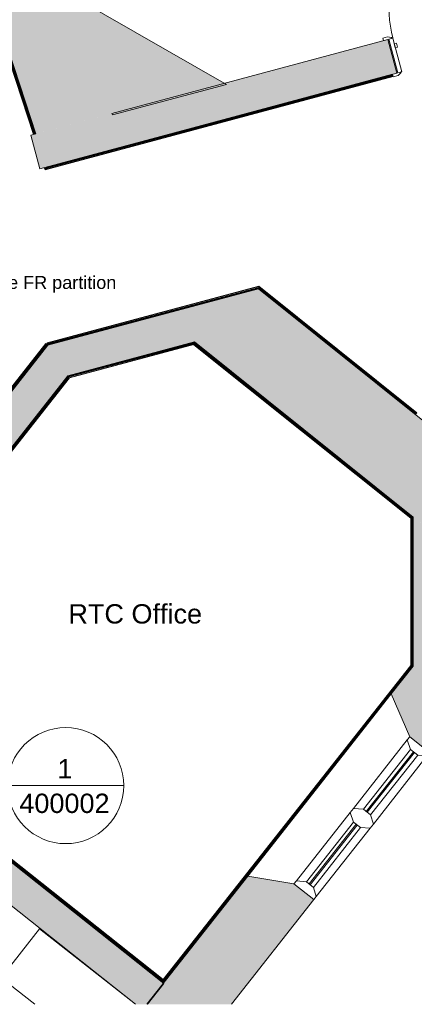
# Model space of a CAD drawing. Header units: millimetres. Extents: x -14859 to 92024, y -10653 to 24175.
# Tile 4 of 30: x -4425 to -1367, y -4905 to 2730. Entities that reach past the tile are written whole.
import ezdxf

# ---------------------------------------------------------------- set-up
doc = ezdxf.new("R2010")
doc.units = ezdxf.units.MM
for name, color, linetype, lineweight in [('A-ANNO-SYMB', 150, 'Continuous', 9), ('A-AREA-IDEN', 2, 'Continuous', 9), ('A-DOOR', 31, 'Continuous', 9), ('A-DOOR-FRAM', 31, 'Continuous', 18), ('A-GLAZ', 151, 'Continuous', 9), ('A-WALL', 113, 'Continuous', 9), ('A-WALL-PATT', 111, 'Continuous', 18), ('G-ANNO-TEXT', 231, 'Continuous', 9), ('I-WALL', 2, 'Continuous', 9), ('Q-CASE', 31, 'Continuous', 9)]:
    doc.layers.add(name, color=color, linetype=linetype, lineweight=lineweight)
doc.styles.add('Arial_1', font='arial.ttf', dxfattribs={"height": 150})
doc.styles.add('Arial_2', font='arial.ttf', dxfattribs={"height": 100})

# ---------------------------------------------------------------- blocks, each defined once
blk = doc.blocks.new('Walls 2 - Walls 2-1784028-00_ Ground Intermediate Door Options')
at = {"layer": 'A-WALL-PATT', "lineweight": 9}
blk.add_hatch(color=8, dxfattribs=at).paths.add_polyline_path([(-3707, 1992), (-2821.9, 2228.4), (-4007.1, 2907.2), (-3710.8, 2003.4)])
at = {"layer": 'A-WALL', "lineweight": 18}
for p, q in [((-2821.9, 2228.4), (-4007.1, 2907.2)), ((-3707, 1992), (-2821.9, 2228.4)), ((-3710.8, 2003.4), (-3707, 1992))]:
    blk.add_line(p, q, dxfattribs=at)
blk = doc.blocks.new('Worktop 2 - Worktop 2-2006432-00_ Ground Intermediate Door Options')
at = {"layer": 'Q-CASE'}
for p, q in [((-4718.7, -3967.4), (-7534.7, -1750.4)), ((-7827.8, -2131.6), (-5016.5, -4345)), ((-5016.5, -4345), (-4718.7, -3967.4)), ((-4271.2, -4319.8), (-4570.1, -4699.5)), ((-3527.7, -4905.1), (-4271.2, -4319.8)), ((-9350.5, -4486.6), (-9527.2, -4711.1)), ((-8821.2, -4905.1), (-9350.5, -4486.6)), ((-9527.2, -4711.1), (-9284, -4905.1)), ((-4570.1, -4699.5), (-4309, -4905.1))]:
    blk.add_line(p, q, dxfattribs=at)
blk = doc.blocks.new('DKA_Window_Double_Chamfered Reveal 1800 - DKA_Window_Double_Chamfered Reveal 1800-4791795-00_ Ground Intermediate Door Options')
at = {"layer": 'A-GLAZ', "lineweight": 18}
for p, q in [((-695, 257.5), (-725, 257.5)), ((-652.1, 197.2), (-695, 257.5)), ((-20, 257.5), (-62.9, 197.2)), ((20, 257.5), (-20, 257.5)), ((62.9, 197.2), (20, 257.5)), ((695, 257.5), (652.1, 197.2)), ((725, 257.5), (695, 257.5)), ((-652.1, 127.2), (-652.1, 197.2)), ((-62.9, 164.3), (-652.1, 164.3)), ((-652.1, 164.3), (-652.1, 154.3)), ((-652.1, 154.3), (-62.9, 154.3)), ((-62.9, 197.2), (-62.9, 127.2)), ((-62.9, 154.3), (-62.9, 164.3)), ((62.9, 127.2), (62.9, 197.2)), ((652.1, 164.3), (62.9, 164.3)), ((62.9, 164.3), (62.9, 154.3)), ((62.9, 154.3), (652.1, 154.3)), ((652.1, 197.2), (652.1, 127.2)), ((652.1, 154.3), (652.1, 164.3)), ((-695, 61.2), (-652.1, 127.2)), ((-62.9, 127.2), (-20, 61.2)), ((20, 61.2), (62.9, 127.2)), ((652.1, 127.2), (695, 61.2)), ((-725, 61.2), (-695, 61.2)), ((-20, 61.2), (20, 61.2)), ((695, 61.2), (725, 61.2))]:
    blk.add_line(p, q, dxfattribs=at)
at = {"layer": 'A-GLAZ'}
for p, q in [((-20, 257.5), (-695, 257.5)), ((695, 257.5), (20, 257.5)), ((-62.9, 197.2), (-652.1, 197.2)), ((652.1, 197.2), (62.9, 197.2)), ((-652.1, 127.2), (-62.9, 127.2)), ((62.9, 127.2), (652.1, 127.2)), ((-20, 61.2), (-695, 61.2)), ((695, 61.2), (20, 61.2))]:
    blk.add_line(p, q, dxfattribs=at)
blk = doc.blocks.new('Int - Sgl - DKA - 1VP - 1010 x 2110mm Sgl Swing-6727269-00_ Ground Intermediate Door Options')
at = {"layer": 'A-DOOR', "color": 210, "lineweight": 18}
for p, q in [((419, 1061), (419, 135)), ((463, 1061), (419, 1061)), ((463, 135), (463, 1061)), ((419, 135), (463, 135))]:
    blk.add_line(p, q, dxfattribs=at)
at = {"layer": 'A-DOOR', "color": 6}
for p, q in [((-500, 155), (-540, 155)), ((-540, 155), (-540, 135)), ((-474, 141), (-500, 155)), ((500, 155), (474, 141)), ((540, 155), (500, 155)), ((540, 135), (540, 155)), ((-505, 135), (-470, 135)), ((470, 135), (505, 135)), ((-540, -135), (-540, -155)), ((-470, -135), (-505, -135)), ((-500, -155), (-474, -141)), ((505, -135), (470, -135)), ((474, -141), (500, -155)), ((540, -155), (540, -135)), ((-540, -155), (-500, -155)), ((500, -155), (540, -155))]:
    blk.add_line(p, q, dxfattribs=at)
for centre, radius, start, end in [((463, 135), 926, 90, 180), ((-478, 134), 8.06, 7.12502, 60.25512), ((478, 134), 8.06, 119.74488, 172.87498), ((-478, -134), 8.06, 299.74488, 352.87498), ((478, -134), 8.06, 187.12502, 240.25512)]:
    blk.add_arc(centre, radius, start, end, dxfattribs=at)
at = {"layer": 'A-DOOR-FRAM', "color": 210}
for p, q in [((-465, 135), (-497, 135)), ((-497, 135), (-497, -135)), ((-465, -135), (-465, 135)), ((-446, 89), (-465, 89)), ((-465, 89), (-465, 57)), ((-446, 57), (-446, 89)), ((465, 89), (446, 89)), ((446, 89), (446, 57)), ((465, 135), (465, -135)), ((497, 135), (465, 135)), ((465, 57), (465, 89)), ((497, -135), (497, 135)), ((-465, 57), (-446, 57)), ((446, 57), (465, 57)), ((-497, -135), (-465, -135)), ((465, -135), (497, -135))]:
    blk.add_line(p, q, dxfattribs=at)
blk = doc.blocks.new('Basic Wall _ Int - Existing Skirting - ___-4241242-00_ Ground Intermediate Door Options')
at = {"layer": 'I-WALL'}
for p, q in [((-4319.2, 1840.1), (-5118.5, 4278)), ((-5116.2, 4278.7), (-4316.9, 1840.7)), ((-4310.7, 1842.3), (-5110.2, 4280.7)), ((-4310, 1842.5), (-5109.5, 4280.9)), ((-5108.8, 4302.1), (-5107.6, 4302.5)), ((-4301.7, 1844.7), (-5107.6, 4302.5)), ((-5105.2, 4282.3), (-4305.6, 1843.7)), ((-4229, 1565), (-4234.9, 1583.1)), ((-4232.6, 1583.7), (-4227.4, 1567.9)), ((-4227.4, 1567.9), (-4229, 1565)), ((-4223.3, 1575.6), (-4226.5, 1585.4)), ((-4222.8, 1576.5), (-4225.8, 1585.6)), ((-4222.8, 1576.5), (-4223.3, 1575.6)), ((-4219.8, 1582), (-4222.8, 1576.5)), ((-4221.4, 1586.8), (-4219.8, 1582)), ((-4217.2, 1586.9), (-4217.5, 1587.8))]:
    blk.add_line(p, q, dxfattribs=at)
at = {"layer": 'I-WALL', "flags": 128}
blk.add_lwpolyline([(-4223.3, 1575.6), (-4224.6, 1573.1), (-4225.7, 1571), (-4226.6, 1569.4), (-4227.2, 1568.3), (-4227.4, 1567.9), (-4227.4, 1567.9)], dxfattribs=at)
blk = doc.blocks.new('Basic Wall _ Int - Existing Skirting - ___-4246301-00_ Ground Intermediate Door Options')
at = {"layer": 'I-WALL'}
for p, q in [((-4227.4, 1567.9), (-1532.9, 2291.3)), ((-1534.5, 2297.4), (-4223.3, 1575.6)), ((-1534.7, 2298.2), (-4222.8, 1576.5)), ((-4219.8, 1582), (-1535.9, 2302.5)), ((-1536.9, 2306.4), (-4217.2, 1586.9)), ((-1532.3, 2289), (-4229, 1565)), ((-4229, 1565), (-4227.4, 1567.9)), ((-4223.3, 1575.6), (-4222.8, 1576.5)), ((-4222.8, 1576.5), (-4219.8, 1582))]:
    blk.add_line(p, q, dxfattribs=at)
at = {"layer": 'I-WALL', "flags": 128}
blk.add_lwpolyline([(-4227.4, 1567.9), (-4227.4, 1567.9), (-4227.2, 1568.3), (-4226.6, 1569.4), (-4225.7, 1571), (-4224.6, 1573.1), (-4223.3, 1575.6)], dxfattribs=at)
blk = doc.blocks.new('Basic Wall _ Int - Existing Skirting - ___-4246729-00_ Ground Intermediate Door Options')
at = {"layer": 'I-WALL'}
for p, q in [((-2575.4, 643.7), (-1358.3, -331.6)), ((-2574.5, 648.1), (-2573.4, 653.1)), ((-1355.8, -328.5), (-2574.5, 648.1)), ((-2573.4, 653.1), (-2573.3, 653.9)), ((-2573.4, 653.1), (-1353, -325)), ((-2573.3, 653.9), (-1352.5, -324.4)), ((-2571.8, 660.9), (-2571.3, 663.5)), ((-1348.6, -319.5), (-2571.8, 660.9)), ((-2571.3, 663.5), (-1347.1, -317.6)), ((-1355.8, -328.5), (-1358.3, -331.6)), ((-1353, -325), (-1355.8, -328.5)), ((-1352.5, -324.4), (-1353, -325)), ((-1352.5, -324.4), (-1348.6, -319.5)), ((-1347.1, -317.6), (-1348.6, -319.5))]:
    blk.add_line(p, q, dxfattribs=at)
at = {"layer": 'I-WALL', "flags": 128}
blk.add_lwpolyline([(-2573.3, 653.9), (-2572.8, 656.1), (-2572.4, 658.1), (-2572.1, 659.5), (-2571.9, 660.5), (-2571.8, 660.9), (-2571.8, 660.9)], dxfattribs=at)
blk = doc.blocks.new('Basic Wall _ Int - Existing Skirting - ___-4246800-00_ Ground Intermediate Door Options')
at = {"layer": 'I-WALL'}
for p, q in [((-4213.4, 225), (-2571.3, 663.5)), ((-2571.8, 660.9), (-4212.8, 222.7)), ((-4211.1, 216.6), (-2573.3, 653.9)), ((-4210.9, 215.9), (-2573.4, 653.1)), ((-2574.5, 648.1), (-4209.8, 211.5)), ((-4208.7, 207.6), (-2575.4, 643.7)), ((-2573.4, 653.1), (-2574.5, 648.1)), ((-2573.3, 653.9), (-2573.4, 653.1)), ((-2571.3, 663.5), (-2571.8, 660.9)), ((-4212.8, 222.7), (-4213.4, 225)), ((-4212.8, 222.7), (-4211.1, 216.6)), ((-4210.9, 215.9), (-4211.1, 216.6)), ((-4209.8, 211.5), (-4210.9, 215.9)), ((-4208.7, 207.6), (-4209.8, 211.5))]:
    blk.add_line(p, q, dxfattribs=at)
at = {"layer": 'I-WALL', "flags": 128}
blk.add_lwpolyline([(-2571.8, 660.9), (-2571.8, 660.9), (-2571.9, 660.5), (-2572.1, 659.5), (-2572.4, 658.1), (-2572.8, 656.1), (-2573.3, 653.9)], dxfattribs=at)
blk = doc.blocks.new('Basic Wall _ Int - Existing Skirting - ___-4246981-00_ Ground Intermediate Door Options')
at = {"layer": 'I-WALL'}
for p, q in [((-4222.9, 218.8), (-4905.7, -648.5)), ((-4221, 217.3), (-4903.9, -650)), ((-4216, 213.4), (-4898.9, -653.9)), ((-4898.3, -654.4), (-4215.5, 212.9)), ((-4211.9, 210.1), (-4894.7, -657.2)), ((-4208.7, 207.6), (-4891.6, -659.7)), ((-4222.9, 218.8), (-4221, 217.3)), ((-4216, 213.4), (-4221, 217.3)), ((-4216, 213.4), (-4215.4, 212.9)), ((-4215.5, 212.9), (-4211.9, 210.1)), ((-4211.9, 210.1), (-4208.7, 207.6))]:
    blk.add_line(p, q, dxfattribs=at)
blk = doc.blocks.new('Basic Wall _ Int - Existing Skirting - ___-4400588-00_ Ground Intermediate Door Options')
at = {"layer": 'I-WALL'}
for p, q in [((-4051, -31.7), (-5420.3, -1771)), ((-4047.8, -34.1), (-5417.2, -1773.5)), ((-4046.1, -39.3), (-5413.6, -1776.3)), ((-4045.7, -40), (-5413, -1776.7)), ((-5408.1, -1780.7), (-4040.7, -43.9)), ((-4040.6, -47.6), (-5406.2, -1782.1)), ((-4051, -31.7), (-4047.8, -34.1))]:
    blk.add_line(p, q, dxfattribs=at)
blk = doc.blocks.new('Basic Wall _ Int - Existing Skirting - ___-4400665-00_ Ground Intermediate Door Options')
at = {"layer": 'I-WALL'}
for p, q in [((-3069.7, 230.2), (-4051.2, -31.8)), ((-3069.7, 230.2), (-3068.7, 226.4)), ((-3068.7, 226.4), (-4050.2, -35.7)), ((-3073.1, 220.5), (-4046.1, -39.3)), ((-3073.3, 219.7), (-4045.7, -40)), ((-4044, -46.1), (-3073.3, 213.1)), ((-3075.3, 210.1), (-4040.6, -47.6)), ((-4050.2, -35.7), (-4051.2, -31.8))]:
    blk.add_line(p, q, dxfattribs=at)
blk = doc.blocks.new('Basic Wall _ Int - Existing Skirting - ___-4400748-00_ Ground Intermediate Door Options')
at = {"layer": 'I-WALL'}
for p, q in [((-3074.6, 227.5), (-3072.1, 230.6)), ((-1376.3, -1128.5), (-3072.1, 230.6)), ((-3076, 213.7), (-1391.9, -1136)), ((-1395.4, -1136.2), (-3075.1, 209.9)), ((-1378.8, -1131.6), (-3074.6, 227.5)), ((-1386.7, -1132), (-3073.3, 219.7)), ((-1386, -1131.6), (-3073.1, 220.5)), ((-1376.3, -1128.5), (-1378.8, -1131.6))]:
    blk.add_line(p, q, dxfattribs=at)
blk = doc.blocks.new('Basic Wall _ Int - Existing Skirting - ___-4400813-00_ Ground Intermediate Door Options')
at = {"layer": 'I-WALL'}
for p, q in [((-1395.4, -2276.6), (-1395.4, -1136.2)), ((-1393.1, -1133.5), (-1393.1, -2279.4)), ((-1386.7, -2279.6), (-1386.7, -1132)), ((-1386, -2279.8), (-1386, -1131.6)), ((-1381.4, -1126), (-1377.4, -1126)), ((-1381.4, -2287.1), (-1381.4, -1126)), ((-1377.4, -2284.4), (-1377.4, -1126)), ((-1379.5, -2287.1), (-1381.4, -2287.1))]:
    blk.add_line(p, q, dxfattribs=at)
blk = doc.blocks.new('Basic Wall _ Int - Existing Skirting - ___-4400875-00_ Ground Intermediate Door Options')
at = {"layer": 'I-WALL'}
for p, q in [((-3315.5, -4738), (-1379.5, -2278.9)), ((-1391.8, -2275.8), (-3314.8, -4718.3)), ((-3314.4, -4714), (-1395.4, -2276.6)), ((-3313, -4726.2), (-1386.7, -2279.6)), ((-3312.9, -4727.3), (-1386, -2279.8)), ((-3312.4, -4740.5), (-1376.3, -2281.4)), ((-1379.5, -2278.9), (-1376.3, -2281.4)), ((-3326.5, -4729.4), (-3325.6, -4728.1)), ((-3324.7, -4730.8), (-3326.5, -4729.4)), ((-3323.7, -4729.6), (-3324.7, -4730.8)), ((-3324.7, -4730.8), (-3319.7, -4734.7)), ((-3319.7, -4734.7), (-3318.7, -4733.5)), ((-3319.1, -4735.2), (-3319.7, -4734.7)), ((-3319.1, -4735.2), (-3318.2, -4734)), ((-3315.5, -4738), (-3319.1, -4735.2)), ((-3312.4, -4740.5), (-3315.5, -4738))]:
    blk.add_line(p, q, dxfattribs=at)
blk = doc.blocks.new('Basic Wall _ Int - Existing Skirting - ___-4400958-00_ Ground Intermediate Door Options')
at = {"layer": 'I-WALL'}
for p, q in [((-6031.8, -2578.4), (-3313.5, -4737.7)), ((-6029.4, -2575.3), (-3311, -4734.6)), ((-6027, -2571.3), (-3312.9, -4727.3)), ((-6026.8, -2570.6), (-3313, -4726.2)), ((-6023.7, -2564.9), (-6026.4, -2568.2)), ((-6023.7, -2564.9), (-6022.3, -2563)), ((-3313.1, -4718.1), (-6023.7, -2564.9)), ((-6022.3, -2563), (-3314.4, -4714)), ((-3311, -4734.6), (-3313.5, -4737.7))]:
    blk.add_line(p, q, dxfattribs=at)
blk = doc.blocks.new('Floor Plan - 9mm - Circle-3441286-00_ Ground Intermediate Door Options')
at = {"layer": 'A-ANNO-SYMB'}
blk.add_line((-9, 0), (9, 0), dxfattribs=at)
for start, end in [(360, 180), (180, 360)]:
    blk.add_arc((0, 0), 9, start, end, dxfattribs=at)

msp = doc.modelspace()

# ---------------------------------------------------------------- hatches: boundary and pattern name
at = {"layer": 'A-WALL-PATT', "lineweight": 9}
for points in [[(-4300.8, 1845), (-3710.8, 2003.4), (-4437.1, 4218.6), (-5016.7, 4028.6), (-4361.6, 2030.5)], [(-4051.6, -30.9), (-2314.1, 433), (-2575.6, 642.6), (-3773.1, 322.9), (-4013.4, 17.7)], [(-865.4, -1535.3), (-865.4, -727.9), (-2314.1, 433), (-3069.7, 231.3), (-876, -1526.8)], [(-1375.4, -2527.3), (-913.2, -2527.3), (-893, -2501.6), (-886, -2527.3), (-865.4, -2527.3), (-865.4, -1535.3), (-1375.4, -1126.6), (-1375.4, -2477.6)]]:
    msp.add_hatch(color=8, dxfattribs=at).paths.add_polyline_path(points)
h = msp.add_hatch(color=8, dxfattribs=at)
h.paths.add_polyline_path([(-9892.6, 64.2), (-9632, 134.2), (-9683.8, 327.2), (-9886.1, 72.5)])
h.paths.add_polyline_path([(-8350.4, 478.3), (-7896.5, 600.1), (-7966.5, 860.9), (-8420.4, 739), (-8394.8, 643.4)])
h.paths.add_polyline_path([(-6689.3, 924.2), (-5489.7, 1246.3), (-5559.7, 1507), (-6759.3, 1185)])
h.paths.add_polyline_path([(-4269.7, 1573.8), (-1503.4, 2316.4), (-1573.4, 2577.2), (-4339.7, 1834.5), (-4276, 1597)])
h.paths.add_polyline_path([(-527.9, 2578.3), (268, 2792), (210.7, 3005.6), (139.6, 2861.3), (5, 2927.6), (46.7, 3012.1), (-597.9, 2839.1), (-562.9, 2708.7)])
h = msp.add_hatch(color=8, dxfattribs=at)
h.paths.add_polyline_path([(-3527.2, -4905.1), (-3434.7, -4905.1), (-3307.6, -4745), (-6033.1, -2580), (-6051.8, -2603.8), (-6067.6, -2591.4), (-6053.6, -2573.7), (-6265.8, -2406.7), (-6279.7, -2424.4), (-6295.4, -2412), (-6275.8, -2387.2), (-7911.9, -1087.6), (-7918, -1095.2), (-7996.3, -1033), (-7990.2, -1025.4), (-8400.3, -699.6), (-8563.3, -904.7), (-3728.2, -4745.4)])
h.paths.add_polyline_path([(-9795.8, 74.3), (-9661.3, 243.6), (-9681.3, 317.9), (-9687.3, 322.7), (-9850.3, 117.6)])
h = msp.add_hatch(color=8, dxfattribs=at)
h.paths.add_polyline_path([(-6129.4, -2670), (-6053.6, -2573.7), (-6265.8, -2406.7), (-6341.6, -2503), (-6153.5, -2651)])
h.paths.add_polyline_path([(-5442.8, -1797.9), (-3773.1, 322.9), (-4208.2, 206.8), (-5654.9, -1630.8), (-5447.7, -1794)])
h = msp.add_hatch(color=8, dxfattribs=at)
h.paths.add_polyline_path([(-3440.7, -4905.1), (-2785.2, -4905.1), (-2145.6, -4092.6), (-2299.8, -3971.2), (-2657.8, -3910.7), (-3304.2, -4731.7)])
h.paths.add_polyline_path([(-1248.6, -2953.3), (-913.2, -2527.3), (-1375.4, -2527.3), (-1375.4, -2281.9), (-1545.6, -2498), (-1402.8, -2831.8)])

# ---------------------------------------------------------------- linework, layer by layer
at = {"layer": 'A-WALL', "color": 7, "lineweight": 18}
for p, q in [((-5016.7, 4028.6), (-4300.8, 1845)), ((-1573.4, 2577.2), (-3710.8, 2003.4)), ((-1503.4, 2316.4), (-1573.4, 2577.2)), ((-4269.7, 1573.8), (-1503.4, 2316.4)), ((-4300.8, 1845), (-4339.7, 1834.5)), ((-4339.7, 1834.5), (-4269.7, 1573.8)), ((-2575.6, 642.6), (-4208.2, 206.8)), ((-1021.2, -603.1), (-2575.6, 642.6)), ((-4051.6, -30.9), (-3069.7, 231.3)), ((-3069.7, 231.3), (-1375.4, -1126.6)), ((-4208.2, 206.8), (-5633.3, -1603.3)), ((-5421.1, -1770.4), (-4051.6, -30.9)), ((-1375.4, -1126.6), (-1375.4, -2281.9)), ((-7521, -1732.6), (-3527.2, -4905.1)), ((-1375.4, -2281.9), (-1545.6, -2498)), ((-1545.6, -2498), (-1402.8, -2831.8)), ((-3307.6, -4745), (-6033.1, -2580)), ((-1402.8, -2831.8), (-1248.6, -2953.3)), ((-2657.8, -3910.7), (-3440.7, -4905.1)), ((-2299.8, -3971.2), (-2657.8, -3910.7)), ((-2145.6, -4092.6), (-2299.8, -3971.2)), ((-2785.2, -4905.1), (-2145.6, -4092.6)), ((-3434.7, -4905.1), (-3307.6, -4745))]:
    msp.add_line(p, q, dxfattribs=at)
at = {"layer": 'I-WALL'}
for p, q in [((-2575.6, 642.6), (-2576.6, 643.4)), ((-3331.3, 440.9), (-3332.3, 441.7)), ((-3070.9, 230.9), (-3070, 230.2)), ((-3070, 231.2), (-3069.7, 230.2)), ((-3069.6, 229.9), (-1377.7, -1126)), ((-4051.7, -31), (-4051, -31.7)), ((-4051.5, -30.9), (-4051.2, -31.8)), ((-1376.4, -1126), (-1377.4, -1126)), ((-1377.4, -1126.3), (-1375.6, -1127.7)), ((-1376.4, -1126), (-1376.4, -1128.3)), ((-1376.4, -1128.7), (-1376.4, -2281.3)), ((-1375.6, -1127.7), (-1376.3, -1128.5)), ((-1376.4, -2281.5), (-1376.4, -2283.2)), ((-1375.6, -2282), (-1376.3, -2281.4)), ((-2657.8, -3910.7), (-1545.6, -2498)), ((-3326.2, -4728.9), (-6032.5, -2579.2)), ((-3311.6, -4741.1), (-3312.4, -4740.5))]:
    msp.add_line(p, q, dxfattribs=at)

# ---------------------------------------------------------------- block references
at = {"layer": 'A-ANNO-SYMB', "xscale": 49.99999999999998, "yscale": 49.99999999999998, "zscale": 49.99999999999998}
msp.add_blockref('Floor Plan - 9mm - Circle-3441286-00_ Ground Intermediate Door Options', (-4068.9, -3209.4), dxfattribs=at)
at = {"layer": 'A-DOOR', "color": 6, "rotation": 15.02755478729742}
msp.add_blockref('Int - Sgl - DKA - 1VP - 1010 x 2110mm Sgl Swing-6727269-00_ Ground Intermediate Door Options', (-1050.7, 2577.8), dxfattribs=at)
at = {"layer": 'A-GLAZ', "rotation": 231.786528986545}
msp.add_blockref('DKA_Window_Double_Chamfered Reveal 1800 - DKA_Window_Double_Chamfered Reveal 1800-4791795-00_ Ground Intermediate Door Options', (-1899.4, -3363.7), dxfattribs=at)
at = {"layer": 'A-WALL'}
msp.add_blockref('Walls 2 - Walls 2-1784028-00_ Ground Intermediate Door Options', (0, 0), dxfattribs=at)
at = {"layer": 'I-WALL'}
for name in ['Basic Wall _ Int - Existing Skirting - ___-4241242-00_ Ground Intermediate Door Options', 'Basic Wall _ Int - Existing Skirting - ___-4246301-00_ Ground Intermediate Door Options', 'Basic Wall _ Int - Existing Skirting - ___-4246800-00_ Ground Intermediate Door Options', 'Basic Wall _ Int - Existing Skirting - ___-4246729-00_ Ground Intermediate Door Options', 'Basic Wall _ Int - Existing Skirting - ___-4400665-00_ Ground Intermediate Door Options', 'Basic Wall _ Int - Existing Skirting - ___-4400748-00_ Ground Intermediate Door Options', 'Basic Wall _ Int - Existing Skirting - ___-4246981-00_ Ground Intermediate Door Options', 'Basic Wall _ Int - Existing Skirting - ___-4400588-00_ Ground Intermediate Door Options', 'Basic Wall _ Int - Existing Skirting - ___-4400813-00_ Ground Intermediate Door Options', 'Basic Wall _ Int - Existing Skirting - ___-4400875-00_ Ground Intermediate Door Options', 'Basic Wall _ Int - Existing Skirting - ___-4400958-00_ Ground Intermediate Door Options']:
    msp.add_blockref(name, (0, 0), dxfattribs=at)
at = {"layer": 'Q-CASE'}
msp.add_blockref('Worktop 2 - Worktop 2-2006432-00_ Ground Intermediate Door Options', (0, 0), dxfattribs=at)

# ---------------------------------------------------------------- texts
at = {"layer": 'A-ANNO-SYMB', "char_height": 150, "attachment_point": 1, "style": 'Arial_1'}
for s, insert, width in [('1', (-4133.4, -3004.1), 144.304), ('400002', (-4428.3, -3271.6), 865.822)]:
    msp.add_mtext(s, dxfattribs=dict(at, insert=insert, width=width))
at = {"layer": 'A-AREA-IDEN', "insert": (-4048.2, -1802.5), "char_height": 150, "width": 1274.683, "attachment_point": 1, "style": 'Arial_1'}
msp.add_mtext('RTC Office', dxfattribs=at)
at = {"layer": 'G-ANNO-TEXT', "color": 6, "lineweight": 18, "insert": (-6199.7, 742.2), "char_height": 100, "width": 3122.573, "attachment_point": 1, "style": 'Arial_2'}
msp.add_mtext('New door in NEW 60 minute FR partition', dxfattribs=at)

doc.saveas('drawing.dxf')
